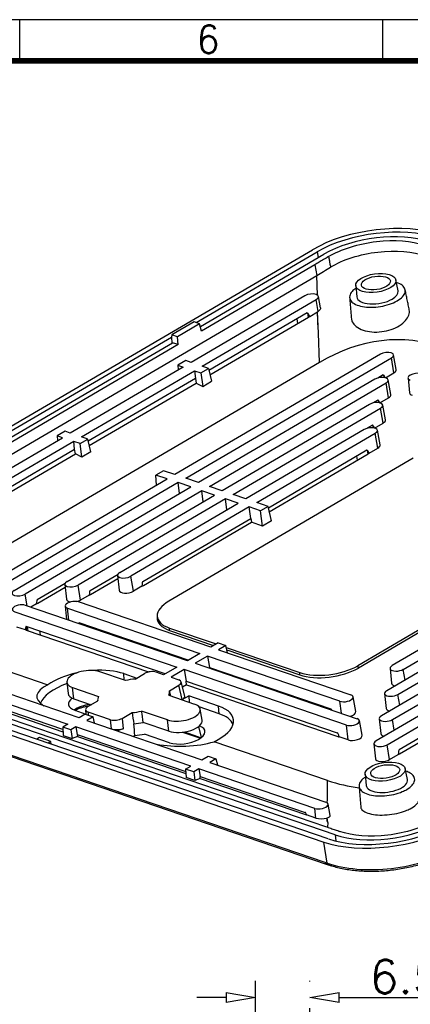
# Model space of a CAD drawing. Header units: millimetres. Extents: x 5293 to 5736, y -198 to 141.
# Tile 13 of 15: x 5514 to 5561, y 23 to 141. Entities that reach past the tile are written whole.
import ezdxf

# ---------------------------------------------------------------- set-up
doc = ezdxf.new("R2010")
doc.units = ezdxf.units.MM
doc.header["$LTSCALE"] = 0.5
doc.linetypes.add('CENTER', pattern=[50.8, 31.75, -6.35, 6.35, -6.35])
doc.layers.add('112', color=7, linetype='Continuous', true_color=0xffffff)
doc.layers.add('A1_KUANG', color=7, linetype='Continuous')
doc.layers.add('A4_KUANG', color=7, linetype='Continuous')
doc.layers.add('core', color=7, linetype='Continuous', lineweight=20)
doc.styles.get("Standard").update_dxf_attribs({"font": 'txt', "bigfont": 'gbcbig.shx'})
doc.dimstyles.new('VT-4.00', dxfattribs={"dimtxt": 4, "dimasz": 3.5, "dimexe": 2, "dimexo": 1.8, "dimgap": 0.5, "dimtad": 1, "dimzin": 0, "dimdsep": 46, "dimtxsty": 'Standard', "dimblk": 'CLOSEDBLANK', "dimcen": 0.3, "dimclrd": 1, "dimclre": 1, "dimclrt": 7, "dimadec": 1, "dimazin": 0, "dimtfac": 1, "dimtofl": 0, "dimtmove": 0, "dimatfit": 3, "dimldrblk": 'CLOSEDBLANK', "dimfxl": 0, "dimtolj": 1, "dimtzin": 0, "dimarcsym": 0})

# ---------------------------------------------------------------- blocks, each defined once
blk = doc.blocks.new('A$C3291225B')
at = {"layer": 'A4_KUANG'}
for p, q in [((128.995, 194.147), (128.995, 197.012)), ((154.221, 194.147), (154.221, 197.012)), ((258, 194.147), (2.865, 194.147))]:
    blk.add_line(p, q, dxfattribs=at)
at = {"layer": 'A4_KUANG', "color": 8}
blk.add_lwpolyline([(258, 0), (258, 197.012), (0, 197.012), (0, 0)], close=True, dxfattribs=at)
at = {"layer": 'A4_KUANG', "const_width": 0.4}
blk.add_lwpolyline([(2.865, 2.865), (2.865, 194.147), (255.126, 194.147), (255.135, 2.865), (2.865, 2.865)], dxfattribs=at)
at = {"layer": 'A4_KUANG'}
blk.add_text('6', height=1.91, dxfattribs=at).set_placement((141.256, 194.69))
blk = doc.blocks.new('_ClosedBlank')
at = {"color": 0, "linetype": 'ByBlock', "lineweight": -2}
for p, q in [((-1, 0.167), (0, 0)), ((-1, 0.167), (-1, -0.167)), ((0, 0), (-1, -0.167))]:
    blk.add_line(p, q, dxfattribs=at)
blk = doc.blocks.new('*D9')
at = {"layer": 'core', "color": 1, "linetype": 'CENTER', "lineweight": -2}
for p, q in [((5542.63, 16.53), (5542.63, 25.7)), ((5549.13, 6.56), (5549.13, 25.7)), ((5539.13, 23.7), (5535.63, 23.7)), ((5552.63, 23.7), (5568.46, 23.7))]:
    blk.add_line(p, q, dxfattribs=at)
at = {"layer": 'Defpoints', "color": 0, "linetype": 'CENTER'}
for p in [(5549.13, 23.7), (5542.63, 14.73), (5549.13, 4.76)]:
    blk.add_point(p, dxfattribs=at)
at = {"layer": 'core', "color": 1, "linetype": 'CENTER', "lineweight": -2, "xscale": 3.5, "yscale": 3.5, "zscale": 3.5}
blk.add_blockref('_ClosedBlank', (5542.63, 23.7), dxfattribs=at)
at = {"layer": 'core', "color": 1, "linetype": 'CENTER', "lineweight": -2, "xscale": 3.5, "yscale": 3.5, "zscale": 3.5, "rotation": 180}
blk.add_blockref('_ClosedBlank', (5549.13, 23.7), dxfattribs=at)
at = {"layer": 'core', "color": 7, "linetype": 'CENTER', "insert": (5562.29, 26.2), "char_height": 4, "attachment_point": 5}
blk.add_mtext('\\A1;6.50', dxfattribs=at)

msp = doc.modelspace()

# ---------------------------------------------------------------- linework, layer by layer
at = {"layer": '112', "color": 7}
for p, q in [((5481.187, 73.1), (5549.458, 113.067)), ((5535.549, 104.353), (5550, 112.812)), ((5536.056, 103.89), (5550.819, 112.533)), ((5550, 112.812), (5550.126, 112.127)), ((5549.725, 111.271), (5536.197, 103.351)), ((5549.725, 111.271), (5549.96, 109.992)), ((5485.366, 72.177), (5549.96, 109.992)), ((5550.057, 107.629), (5549.96, 109.992)), ((5559.686, 108.155), (5559.418, 109.464)), ((5554.627, 108.774), (5554.739, 107.442)), ((5548.548, 107.567), (5534.946, 99.604)), ((5536.276, 99.139), (5549.889, 107.108)), ((5550.13, 105.695), (5549.889, 107.108)), ((5550.402, 106.139), (5550.155, 107.48)), ((5548.83, 105.51), (5537.081, 98.633)), ((5537.203, 98.103), (5548.978, 104.996)), ((5547.704, 104.25), (5547.62, 104.802)), ((5548.863, 105.512), (5548.944, 104.976)), ((5549.114, 105.097), (5549.094, 105.166)), ((5549.122, 105.106), (5550.053, 105.651)), ((5550.14, 103.545), (5550.053, 105.651)), ((5550.159, 103.092), (5550.053, 105.651)), ((5550.053, 105.651), (5550.053, 105.651)), ((5535.318, 104.432), (5532.659, 102.876)), ((5535.972, 104.209), (5533.313, 102.652)), ((5535.972, 104.209), (5535.318, 104.432)), ((5536.197, 103.351), (5535.972, 104.209)), ((5500.794, 84.007), (5532.61, 102.632)), ((5532.659, 102.876), (5532.608, 102.625)), ((5532.608, 102.625), (5532.66, 101.902)), ((5533.313, 102.652), (5532.659, 102.876)), ((5533.416, 101.723), (5533.313, 102.652)), ((5550.159, 103.091), (5550.159, 103.092)), ((5550.303, 99.587), (5550.159, 103.091)), ((5501.299, 83.543), (5532.746, 101.952)), ((5533.416, 101.723), (5501.44, 83.004)), ((5533.416, 101.723), (5532.746, 101.952)), ((5557.569, 100.591), (5532.993, 86.204)), ((5534.309, 85.754), (5558.885, 100.141)), ((5559.188, 98.363), (5558.885, 100.141)), ((5559.469, 98.755), (5559.147, 100.506)), ((5550.303, 99.587), (5504.163, 72.576)), ((5533.997, 99.048), (5520.522, 91.16)), ((5534.324, 99.821), (5533.365, 99.26)), ((5533.365, 99.26), (5533.997, 99.048)), ((5533.365, 99.26), (5533.398, 98.698)), ((5534.946, 99.604), (5534.324, 99.821)), ((5536.11, 98.342), (5537.025, 98.878)), ((5537.025, 98.878), (5536.276, 99.139)), ((5537.025, 98.878), (5537.378, 97.34)), ((5521.852, 90.696), (5535.349, 98.596)), ((5535.464, 97.686), (5522.657, 90.189)), ((5535.349, 98.596), (5536.11, 98.342)), ((5535.349, 98.596), (5535.464, 97.686)), ((5535.464, 97.686), (5535.555, 97.138)), ((5536.11, 98.342), (5536.335, 96.73)), ((5557.902, 98.099), (5557.279, 97.734)), ((5557.935, 98.101), (5557.982, 97.795)), ((5558.163, 97.763), (5559.188, 98.363)), ((5560.869, 97.735), (5561.053, 95.964)), ((5522.779, 89.659), (5535.555, 97.138)), ((5535.555, 97.138), (5536.335, 96.73)), ((5556.924, 97.589), (5535.823, 85.237)), ((5536.335, 96.73), (5537.378, 97.34)), ((5537.14, 84.787), (5558.24, 97.14)), ((5558.543, 95.361), (5558.24, 97.14)), ((5558.824, 95.753), (5558.501, 97.505)), ((5557.518, 94.761), (5558.543, 95.361)), ((5556.279, 94.587), (5538.654, 84.27)), ((5539.97, 83.82), (5557.595, 94.138)), ((5557.257, 95.097), (5556.633, 94.732)), ((5557.29, 95.099), (5557.336, 94.793)), ((5557.898, 92.359), (5557.595, 94.138)), ((5558.179, 92.751), (5557.856, 94.503)), ((5556.611, 92.095), (5555.988, 91.73)), ((5556.645, 92.097), (5556.691, 91.791)), ((5556.873, 91.759), (5557.898, 92.359)), ((5506.098, 82.716), (5519.573, 90.604)), ((5519.9, 91.377), (5518.941, 90.816)), ((5519.573, 90.604), (5518.941, 90.816)), ((5518.941, 90.816), (5518.974, 90.254)), ((5520.522, 91.16), (5519.9, 91.377)), ((5522.601, 90.434), (5521.852, 90.696)), ((5555.633, 91.586), (5541.484, 83.302)), ((5542.8, 82.853), (5556.95, 91.136)), ((5557.253, 89.357), (5556.95, 91.136)), ((5557.534, 89.749), (5557.211, 91.501)), ((5520.925, 90.153), (5507.428, 82.252)), ((5521.686, 89.898), (5520.925, 90.153)), ((5521.04, 89.242), (5520.925, 90.153)), ((5521.686, 89.898), (5522.601, 90.434)), ((5521.911, 88.286), (5521.686, 89.898)), ((5522.954, 88.896), (5522.601, 90.434)), ((5508.234, 81.745), (5521.04, 89.242)), ((5508.355, 81.215), (5521.131, 88.694)), ((5521.131, 88.694), (5521.04, 89.242)), ((5521.911, 88.286), (5521.131, 88.694)), ((5522.954, 88.896), (5521.911, 88.286)), ((5555.966, 89.093), (5544.187, 82.197)), ((5544.289, 81.751), (5556.091, 88.66)), ((5554.827, 87.92), (5554.756, 88.385)), ((5555.999, 89.095), (5556.068, 88.646)), ((5556.227, 88.756), (5557.253, 89.357)), ((5561.498, 88.158), (5532.302, 71.066)), ((5531.652, 86.662), (5530.755, 86.137)), ((5532.096, 85.679), (5530.755, 86.137)), ((5530.827, 84.936), (5530.755, 86.137)), ((5532.993, 86.204), (5531.652, 86.662)), ((5507.52, 71.292), (5532.096, 85.679)), ((5533.412, 85.229), (5508.836, 70.842)), ((5534.926, 84.712), (5533.412, 85.229)), ((5533.578, 83.922), (5533.412, 85.229)), ((5535.823, 85.237), (5534.309, 85.754)), ((5538.654, 84.27), (5537.14, 84.787)), ((5513.826, 72.359), (5534.926, 84.712)), ((5536.243, 84.262), (5515.142, 71.91)), ((5520.132, 73.427), (5537.757, 83.745)), ((5537.757, 83.745), (5536.243, 84.262)), ((5536.408, 82.955), (5536.243, 84.262)), ((5541.484, 83.302), (5539.97, 83.82)), ((5539.073, 83.295), (5521.448, 72.977)), ((5526.438, 74.494), (5540.587, 82.777)), ((5540.587, 82.777), (5539.073, 83.295)), ((5539.238, 81.988), (5539.073, 83.295)), ((5544.142, 82.394), (5542.8, 82.853)), ((5544.142, 82.394), (5543.245, 81.869)), ((5544.542, 80.65), (5544.142, 82.394)), ((5541.903, 82.328), (5527.754, 74.044)), ((5543.245, 81.869), (5541.903, 82.328)), ((5542.076, 80.962), (5541.903, 82.328)), ((5543.5, 80.039), (5543.245, 81.869)), ((5529.192, 73.419), (5542.076, 80.962)), ((5529.256, 72.95), (5542.152, 80.5)), ((5542.076, 80.962), (5542.152, 80.5)), ((5543.5, 80.039), (5542.152, 80.5)), ((5544.542, 80.65), (5543.5, 80.039)), ((5584.066, 80.445), (5554.871, 63.354)), ((5584.142, 80.168), (5554.946, 63.077)), ((5522.886, 72.352), (5526.22, 74.303)), ((5526.175, 74.144), (5526.359, 72.373)), ((5516.58, 71.284), (5519.914, 73.236)), ((5519.869, 73.077), (5520.053, 71.306)), ((5521.751, 71.198), (5521.448, 72.977)), ((5522.95, 71.883), (5526.211, 73.792)), ((5528.057, 72.266), (5527.754, 74.044)), ((5515.384, 70.493), (5515.142, 71.91)), ((5516.644, 70.816), (5519.906, 72.725)), ((5522.777, 71.799), (5521.751, 71.198)), ((5529.083, 72.866), (5528.057, 72.266)), ((5516.471, 70.732), (5515.813, 70.346)), ((5537.305, 65.58), (5521.487, 70.985)), ((5575.967, 70.687), (5558.342, 60.369)), ((5573.137, 71.654), (5558.988, 63.371)), ((5560.304, 62.921), (5574.453, 71.204)), ((5513.875, 69.81), (5533.231, 63.195)), ((5534.524, 63.952), (5515.168, 70.567)), ((5519.918, 70.482), (5520.085, 68.887)), ((5520.193, 70.228), (5536.012, 64.823)), ((5520.358, 68.793), (5520.193, 70.228)), ((5578.798, 69.719), (5557.697, 57.367)), ((5559.659, 59.919), (5577.284, 70.237)), ((5521.571, 68.466), (5521.571, 68.379)), ((5534.62, 64.008), (5521.58, 68.465)), ((5521.738, 68.321), (5521.724, 68.415)), ((5530.897, 69.369), (5530.883, 69.1)), ((5581.628, 68.752), (5557.052, 54.365)), ((5558.368, 53.915), (5582.944, 68.302)), ((5559.014, 56.917), (5580.114, 69.27)), ((5514.08, 68.02), (5515.124, 67.663)), ((5515.252, 68.048), (5515.254, 67.601)), ((5531.84, 62.38), (5515.261, 68.046)), ((5515.263, 67.598), (5529.882, 62.603)), ((5515.477, 67.525), (5515.405, 67.997)), ((5516.831, 67.509), (5516.903, 67.038)), ((5523.15, 67.928), (5523.164, 67.834)), ((5532.365, 67.571), (5532.364, 67.857)), ((5532.364, 67.857), (5537.94, 65.951)), ((5532.365, 67.571), (5537.632, 65.771)), ((5481.322, 66.033), (5550.819, 42.284)), ((5551.349, 42.664), (5482.004, 66.362)), ((5552.153, 43.135), (5482.808, 66.833)), ((5485.263, 66.605), (5551.016, 44.135)), ((5538.172, 66.087), (5537.305, 65.58)), ((5538.172, 66.087), (5539.085, 65.775)), ((5583.117, 66.936), (5559.806, 53.29)), ((5559.87, 52.821), (5583.193, 66.475)), ((5504.295, 65.695), (5517.848, 61.064)), ((5536.012, 64.823), (5534.524, 63.952)), ((5539.085, 65.775), (5538.218, 65.268)), ((5538.218, 65.268), (5554.036, 59.862)), ((5539.286, 64.903), (5539.085, 65.775)), ((5539.139, 65.542), (5547.931, 62.537)), ((5539.21, 65.232), (5547.933, 62.251)), ((5536.925, 64.511), (5535.437, 63.64)), ((5535.437, 63.64), (5554.794, 57.025)), ((5552.743, 59.105), (5536.925, 64.511)), ((5536.925, 64.511), (5537.134, 63.149)), ((5482.64, 63.197), (5550.936, 39.858)), ((5482.814, 62.987), (5551.11, 39.648)), ((5527.114, 61.583), (5524.034, 62.636)), ((5526.903, 62.405), (5528.455, 61.875)), ((5526.958, 61.637), (5526.903, 62.405)), ((5528.263, 61.763), (5529.383, 62.418)), ((5531.671, 62.281), (5530.785, 62.584)), ((5533.231, 63.195), (5531.671, 62.281)), ((5534.144, 62.883), (5532.584, 61.969)), ((5553.501, 56.268), (5534.144, 62.883)), ((5534.144, 62.883), (5534.354, 61.521)), ((5537.134, 63.149), (5551.665, 58.184)), ((5537.145, 63.057), (5537.134, 63.149)), ((5547.933, 62.251), (5547.931, 62.537)), ((5554.946, 63.077), (5554.871, 63.354)), ((5558.724, 63.021), (5558.909, 61.25)), ((5560.522, 61.645), (5560.304, 62.921)), ((5521.56, 57.141), (5507.821, 61.836)), ((5520.113, 61.377), (5520.252, 60.049)), ((5532.584, 61.969), (5533.47, 61.667)), ((5534.184, 59.716), (5533.76, 61.424)), ((5534.354, 61.521), (5552.422, 55.347)), ((5534.405, 61.057), (5534.354, 61.521)), ((5506.515, 61.061), (5520.231, 56.373)), ((5519.628, 55.72), (5506.655, 60.153)), ((5520.801, 60.743), (5523.881, 59.691)), ((5520.955, 59.401), (5520.801, 60.743)), ((5532.361, 60.363), (5533.48, 61.018)), ((5533.905, 59.311), (5533.48, 61.018)), ((5534.405, 61.057), (5533.921, 60.773)), ((5534.405, 61.057), (5552.486, 54.878)), ((5558.079, 60.019), (5558.264, 58.248)), ((5506.683, 59.899), (5519.642, 55.471)), ((5520.955, 59.401), (5523.022, 58.694)), ((5522.626, 58.463), (5523.796, 59.147)), ((5523.793, 59.173), (5523.795, 59.147)), ((5532.275, 59.819), (5535.355, 58.767)), ((5533.905, 59.311), (5534.662, 59.754)), ((5538.224, 58.536), (5534.662, 59.754)), ((5534.662, 59.754), (5534.738, 58.978)), ((5552.908, 57.67), (5552.743, 59.105)), ((5554.632, 57.872), (5554.309, 59.624)), ((5559.876, 58.643), (5559.659, 59.919)), ((5521.054, 58.026), (5522.365, 57.578)), ((5522.341, 58.098), (5522.366, 57.553)), ((5525.322, 56.897), (5522.636, 57.814)), ((5522.636, 57.814), (5522.653, 57.455)), ((5526.724, 57.063), (5527.893, 57.747)), ((5532.123, 56.874), (5529.042, 57.927)), ((5538.29, 57.62), (5535.904, 58.435)), ((5536.28, 56.857), (5536.038, 58.171)), ((5538.29, 57.62), (5538.224, 58.536)), ((5522.307, 57.573), (5521.56, 57.141)), ((5522.307, 57.573), (5523.239, 57.254)), ((5523.239, 57.254), (5522.504, 56.818)), ((5522.504, 56.818), (5536.242, 52.123)), ((5523.41, 56.508), (5523.239, 57.254)), ((5525.428, 55.819), (5525.322, 56.897)), ((5526.724, 57.063), (5526.845, 55.826)), ((5532.276, 55.532), (5529.217, 56.577)), ((5532.276, 55.532), (5532.123, 56.874)), ((5555.389, 55.036), (5555.067, 56.787)), ((5557.434, 57.017), (5557.618, 55.246)), ((5559.231, 55.641), (5559.014, 56.917)), ((5520.231, 56.373), (5519.61, 56.015)), ((5520.587, 55.681), (5519.61, 56.015)), ((5519.61, 56.015), (5519.67, 55.007)), ((5521.197, 56.043), (5520.587, 55.681)), ((5520.587, 55.681), (5520.732, 54.644)), ((5534.914, 51.356), (5521.197, 56.043)), ((5521.197, 56.043), (5521.337, 55.135)), ((5526.845, 55.826), (5526.156, 55.57)), ((5533.936, 55.407), (5536.065, 54.679)), ((5534.151, 55.436), (5536.16, 54.749)), ((5536.182, 54.766), (5535.884, 56.109)), ((5553.706, 54.478), (5553.501, 56.268)), ((5516.856, 54.762), (5516.521, 54.566)), ((5518.197, 54.304), (5516.856, 54.762)), ((5518.197, 54.304), (5517.862, 54.108)), ((5518.242, 53.978), (5518.197, 54.304)), ((5519.67, 55.007), (5520.732, 54.644)), ((5521.366, 54.882), (5520.732, 54.644)), ((5521.337, 55.135), (5534.31, 50.702)), ((5521.337, 55.135), (5521.366, 54.882)), ((5521.366, 54.882), (5534.325, 50.453)), ((5528.242, 55.017), (5528.069, 54.916)), ((5532.376, 54.157), (5529.366, 55.186)), ((5551.264, 49.644), (5537.711, 54.276)), ((5553.706, 54.478), (5552.661, 54.835)), ((5556.789, 54.015), (5556.973, 52.244)), ((5558.672, 52.137), (5558.368, 53.915)), ((5536.242, 52.123), (5536.99, 52.555)), ((5536.99, 52.555), (5537.922, 52.237)), ((5537.922, 52.237), (5537.187, 51.801)), ((5537.187, 51.801), (5551.043, 47.065)), ((5537.922, 52.237), (5538.093, 51.491)), ((5558.672, 52.137), (5559.697, 52.737)), ((5534.293, 50.997), (5534.914, 51.356)), ((5535.269, 50.663), (5534.293, 50.997)), ((5534.293, 50.997), (5534.353, 49.989)), ((5535.88, 51.026), (5535.269, 50.663)), ((5535.269, 50.663), (5535.414, 49.626)), ((5549.726, 46.294), (5535.88, 51.026)), ((5535.88, 51.026), (5536.02, 50.118)), ((5560.809, 49.768), (5560.541, 51.077)), ((5535.414, 49.626), (5534.353, 49.989)), ((5536.048, 49.864), (5535.414, 49.626)), ((5536.02, 50.118), (5548.596, 45.82)), ((5536.048, 49.864), (5536.02, 50.118)), ((5536.048, 49.864), (5548.631, 45.564)), ((5551.23, 47.374), (5551.264, 49.645)), ((5555.749, 50.386), (5555.862, 49.055)), ((5551.224, 46.971), (5551.23, 47.373)), ((5551.23, 47.373), (5551.23, 47.374)), ((5549.857, 45.153), (5549.726, 46.294)), ((5551.571, 45.466), (5551.321, 46.822)), ((5549.857, 45.153), (5548.758, 45.528)), ((5551.196, 45.005), (5551.198, 45.153)), ((5551.196, 45.004), (5551.198, 45.153)), ((5551.198, 45.153), (5551.198, 45.153)), ((5551.275, 44.6), (5551.267, 44.049)), ((5552.153, 43.135), (5552.226, 42.408)), ((5551.219, 39.762), (5550.819, 42.284))]:
    msp.add_line(p, q, dxfattribs=at)
for centre, major_axis, ratio, start_param, end_param in [((5557.168, 110.293), (10.886, 1.582), 0.4648994, 0.7366727, 2.2880987), ((5557.167, 110.363), (-10.025, -1.444), 0.4560387, 3.8702912, 5.4410875), ((5557.167, 110.363), (-8.88, -1.279), 0.4560387, 3.8702912, 5.4410875), ((5548.502, 176.337), (51.884, 70.699), 0.5763183, 4.0687716, 4.0938389), ((5549.218, 107.337), (-0.938, -0.135), 0.4560387, 2.2994949, 5.4410875), ((5557.217, 107.768), (2.474, 0.356), 0.4560387, 3.1147384, 5.4410875), ((5557.217, 107.768), (2.474, 0.356), 0.4560387, 5.4410875, 6.2831853), ((5557.217, 107.768), (2.474, 0.356), 0.4560387, 0, 0.0268468), ((5552.678, 90.02), (-3.839, 15.494), 0.0461593, 6.0413211, 6.2967959), ((5548.26, 105.355), (0.977, -0.001), 0.5413472, 5.5381296, 5.7936043), ((5548.659, 172.99), (51.966, 71.69), 0.5774273, 4.0607209, 4.0618686), ((5563.096, -177.973), (-3.716, 280.28), 0.2392804, 6.1967949, 6.4194769), ((5558.227, 100.366), (-0.921, -0.133), 0.4560387, 2.2994949, 5.4410875), ((5557.582, 97.364), (-0.921, -0.133), 0.4560387, 2.2994949, 5.4410875), ((5561.75, 82.609), (-3.839, 15.494), 0.0461593, 6.0614681, 6.2967959), ((5558.481, 98.605), (-0.99, -0.143), 0.4560387, 2.2994949, 3.1595068), ((5561.79, 97.86), (0.921, 0.133), 0.4560387, 0.7286986, 3.8702912), ((5557.836, 95.603), (-0.99, -0.143), 0.4560387, 2.2994949, 3.1595068), ((5562.044, 96.098), (0.99, 0.143), 0.4560387, 3.1236728, 3.8702912), ((5556.937, 94.363), (-0.921, -0.133), 0.4560387, 2.2994949, 5.4410875), ((5561.105, 79.607), (-3.839, 15.494), 0.0461593, 6.0614681, 6.2967959), ((5556.291, 91.361), (-0.921, -0.133), 0.4560387, 2.2994949, 5.4410875), ((5560.46, 76.605), (-3.839, 15.494), 0.0461593, 6.0614681, 6.2967959), ((5557.19, 92.601), (-0.99, -0.143), 0.4560387, 2.2994949, 3.1595068), ((5556.545, 89.599), (-0.99, -0.143), 0.4560387, 2.2994949, 3.1595068), ((5559.814, 73.603), (-3.839, 15.494), 0.0461593, 6.0614681, 6.2967959), ((5555.411, 88.887), (0.948, 0.136), 0.4526095, 5.4455353, 5.680863), ((5527.096, 74.269), (0.921, 0.133), 0.4560387, 2.2994949, 5.4410875), ((5520.79, 73.202), (0.921, 0.133), 0.4560387, 2.2994949, 5.4410875), ((5530.844, 56.643), (-1.639, 16.78), 0.0413748, 0.0190868, 0.2544146), ((5514.484, 72.134), (0.921, 0.133), 0.4560387, 2.2994949, 5.4410875), ((5524.538, 55.576), (-1.639, 16.78), 0.0413748, 0.0190868, 0.2544146), ((5522.281, 72.117), (0.94, 0.136), 0.4594934, 5.2013002, 5.436628), ((5527.35, 72.508), (0.99, 0.143), 0.4560387, 3.1237206, 5.4410875), ((5528.587, 73.184), (0.94, 0.136), 0.4594934, 5.2013002, 5.436628), ((5514.521, 70.188), (-0.921, -0.133), 0.4560387, 3.8702912, 7.0118839), ((5518.232, 54.509), (-1.639, 16.78), 0.0413748, 0.0190868, 0.2544146), ((5515.975, 71.049), (0.94, 0.136), 0.4594934, 5.2013002, 5.436628), ((5520.84, 70.607), (-0.921, -0.133), 0.4560387, 3.8702912, 7.0118839), ((5521.044, 71.44), (0.99, 0.143), 0.4560387, 3.1237206, 4.1408604), ((5521.044, 71.44), (0.99, 0.143), 0.4560387, 4.9204671, 5.4410875), ((5535.803, 69.87), (-4.897, -0.705), 0.4560387, 5.4410875, 7.0118839), ((5522.323, 52.609), (-0.754, 15.857), 0.0417723, 6.2666554, 6.3735055), ((5535.841, 69.606), (-4.949, -0.713), 0.4560387, 6.1927136, 7.0118839), ((5516.005, 52.19), (-0.754, 15.857), 0.0417723, 6.2666554, 6.5019832), ((5515.931, 67.985), (0.948, 0.136), 0.4526095, 3.631815, 3.8671427), ((5522.671, 59.928), (6.025, 0.868), 0.4560387, 1.7345051, 2.4304808), ((5522.417, 61.69), (-2.302, -0.332), 0.4560387, 3.8702912, 7.0118839), ((5522.671, 59.928), (6.025, 0.868), 0.4560387, 0.7286986, 1.4070716), ((5530.089, 62.175), (0.99, 0.145), 0.4572489, 0.7275189, 2.2952736), ((5551.37, 64.55), (4.897, 0.705), 0.4560387, 3.8702912, 5.4410875), ((5551.408, 64.286), (4.949, 0.713), 0.4560387, 3.8702912, 5.4410875), ((5559.646, 63.146), (-0.921, -0.133), 0.4560387, 5.4410875, 8.5826802), ((5522.798, 59.047), (5.939, 0.855), 0.4560387, 1.9699222, 2.8971829), ((5528.078, 59.755), (-4.281, -0.617), 0.4560387, 4.6036353, 4.873482), ((5532.77, 61.259), (0.993, 0.145), 0.454495, 5.440455, 7.0082097), ((5559.9, 61.384), (-0.99, -0.143), 0.4560387, 6.2653133, 7.1705834), ((5522.627, 59.795), (6.114, 0.145), 0.3583492, 2.4597486, 3.6627399), ((5522.608, 60.368), (-2.353, -0.339), 0.4560387, 6.2652645, 7.0118839), ((5528.078, 59.755), (4.281, 0.617), 0.4560387, 6.0086931, 6.2785398), ((5559.001, 60.144), (-0.921, -0.133), 0.4560387, 5.4410875, 8.5826802), ((5522.798, 59.047), (-2.483, -0.358), 0.4560387, 5.6054323, 7.0118839), ((5528.078, 59.755), (-4.281, -0.617), 0.4560387, 6.0086931, 6.2785398), ((5533.195, 59.551), (0.993, 0.145), 0.454495, 5.440455, 6.3283667), ((5553.39, 59.484), (0.921, 0.133), 0.4560387, 3.8702912, 7.0118839), ((5523.017, 57.526), (2.633, 0.379), 0.4560387, 1.5488015, 2.3982586), ((5523.336, 58.222), (0.993, 0.145), 0.454495, 2.2988624, 3.866617), ((5528.078, 59.755), (4.281, 0.617), 0.4560387, 4.6036353, 4.873482), ((-1579.858, 2321.583), (4772.129, -8874.551), 0.6081782, 1.009697, 1.009846), ((5533.739, 57.821), (2.302, 0.332), 0.4560387, 3.8702912, 7.0118839), ((5533.993, 56.059), (-6.025, -0.868), 0.4560387, 2.168509, 3.8702912), ((5554.644, 41.564), (-2.992, 16.621), 0.0369115, 6.1558159, 6.2626658), ((5553.643, 57.722), (0.99, 0.143), 0.4560387, 4.9508518, 6.301049), ((5559.254, 58.382), (-0.99, -0.143), 0.4560387, 6.2653133, 7.1705834), ((5526.018, 57.306), (0.99, 0.145), 0.4572489, 3.8691116, 5.4368662), ((5528.269, 58.434), (4.333, 0.624), 0.4560387, 4.6089732, 4.8669067), ((5533.929, 56.499), (2.353, 0.339), 0.4560387, 3.8702912, 6.3010498), ((5534.12, 55.178), (-5.939, -0.855), 0.4560387, 3.2593006, 3.8702912), ((5554.147, 56.647), (0.921, 0.133), 0.4560387, 3.8702912, 7.0118839), ((5558.355, 57.142), (-0.921, -0.133), 0.4560387, 5.4410875, 8.5826802), ((5526.139, 56.069), (1.003, 0.019), 0.357571, 4.1586371, 5.4866235), ((5534.12, 55.178), (2.483, 0.358), 0.4560387, 3.8702912, 6.9608822), ((5555.401, 38.727), (-2.992, 16.621), 0.0369115, 6.027338, 6.2626658), ((5528.459, 57.112), (-4.463, -0.643), 0.4560387, 1.4566403, 1.7093954), ((5533.949, 55.926), (6.114, 0.145), 0.3583492, 4.1636854, 5.3666766), ((5553.144, 55.268), (0.94, 0.136), 0.4594934, 3.8734279, 4.1087556), ((5554.401, 54.885), (0.99, 0.143), 0.4560387, 3.8702912, 6.3010494), ((5557.71, 54.14), (-0.921, -0.133), 0.4560387, 5.4410875, 8.5826802), ((5558.609, 55.38), (-0.99, -0.143), 0.4560387, 6.2653133, 7.1705834), ((5561.458, 36.514), (-1.639, 16.78), 0.0413748, 0.0190868, 0.2544146), ((5557.964, 52.378), (-0.99, -0.143), 0.4560387, 6.2653133, 8.5826802), ((5559.201, 53.055), (0.94, 0.136), 0.4594934, 5.2013002, 5.436628), ((5553.348, 328.956), (-3.716, 280.28), 0.2392804, 3.0552022, 3.1112729), ((5558.34, 49.381), (2.474, 0.356), 0.4560387, 3.1147384, 6.2831853), ((5558.34, 49.381), (2.474, 0.356), 0.4560387, 0, 0.0268468), ((5550.385, 46.68), (0.938, 0.135), 0.4560387, 3.8702912, 7.0118839), ((5551.575, 29.2), (-2.992, 16.621), 0.0369115, 6.0883196, 6.2626658), ((5549.308, 45.815), (0.956, 0.017), 0.3563056, 3.9191611, 4.0935073), ((5550.57, 45.42), (1.004, 0.024), 0.35835, 3.9132641, 5.3793932), ((5558.74, 45.146), (7.545, 0.178), 0.3583501, 3.1278757, 3.2785847), ((5551.962, 44.403), (-0.974, 0.226), 0.8762424, 5.7935152, 5.7935878), ((5558.388, 46.856), (10.886, 1.582), 0.4648994, 3.8782654, 5.4296913), ((5558.39, 46.786), (-10.025, -1.444), 0.4560387, 0.7286986, 2.2994949), ((5558.39, 46.786), (-8.88, -1.279), 0.4560387, 0.7286986, 2.2994949), ((5549.574, 94.051), (63.484, -43.936), 0.6230385, 5.1391881, 5.1432746), ((5551.271, 40.121), (-0.162, -0.473), 0.6639472, 5.5078958, 6.2836875), ((5551.554, 40.025), (-0.16, -0.474), 0.6655656, 5.5061727, 6.2993024)]:
    msp.add_ellipse(centre, major_axis=major_axis, ratio=ratio, start_param=start_param, end_param=end_param, dxfattribs=at)
for centre, major_axis in [((5557.027, 109.09), (2.397, 0.345)), ((5557.027, 109.09), (1.732, 0.249)), ((5558.149, 50.702), (2.397, 0.345)), ((5558.149, 50.702), (1.732, 0.249))]:
    msp.add_ellipse(centre, major_axis=major_axis, ratio=0.4560387, dxfattribs=at)
for points, knots in [([(5551.381, 112.24), (5552.861, 113.133), (5554.974, 113.794), (5559.216, 114.294), (5561.348, 114.132), (5562.855, 113.59)], [0, 0, 0, 0, 0.5, 0.5, 1, 1, 1, 1]), ([(5551.613, 110.98), (5553.072, 111.906), (5555.17, 112.545), (5559.373, 113.039), (5561.484, 112.896), (5562.982, 112.319)], [0, 0, 0, 0, 0.5, 0.5, 1, 1, 1, 1]), ([(5551.381, 112.24), (5551.179, 112.121), (5550.976, 112.003), (5550.774, 111.884), (5550.599, 111.782), (5550.425, 111.68), (5550.25, 111.578), (5550.075, 111.475), (5549.9, 111.373), (5549.725, 111.271)], [0, 0, 0, 0, 0.3665928, 0.3665928, 0.3665928, 0.6832964, 0.6832964, 0.6832964, 1, 1, 1, 1]), ([(5551.381, 112.24), (5551.405, 112.11), (5551.429, 111.98), (5551.453, 111.85), (5551.477, 111.72), (5551.501, 111.591), (5551.524, 111.461), (5551.554, 111.301), (5551.583, 111.14), (5551.613, 110.98)], [0, 0, 0, 0, 0.3091968, 0.3091968, 0.3091968, 0.6183935, 0.6183935, 0.6183935, 1, 1, 1, 1]), ([(5554.644, 108.461), (5554.468, 108.341), (5554.319, 108.213), (5554.202, 108.083), (5554.046, 107.908), (5553.944, 107.726), (5553.907, 107.55), (5553.87, 107.372), (5553.9, 107.196), (5553.993, 107.038), (5554.082, 106.885), (5554.231, 106.743), (5554.428, 106.624), (5554.634, 106.499), (5554.9, 106.396), (5555.204, 106.324), (5555.494, 106.255), (5555.825, 106.213), (5556.171, 106.199), (5556.529, 106.184), (5556.913, 106.2), (5557.291, 106.247), (5557.661, 106.293), (5558.035, 106.37), (5558.382, 106.47), (5558.73, 106.57), (5559.061, 106.696), (5559.348, 106.838), (5559.638, 106.983), (5559.888, 107.149), (5560.079, 107.321), (5560.263, 107.488), (5560.398, 107.665), (5560.473, 107.838), (5560.551, 108.02), (5560.563, 108.203), (5560.508, 108.371), (5560.454, 108.531), (5560.34, 108.683), (5560.176, 108.814), (5560.004, 108.95), (5559.773, 109.069), (5559.498, 109.157), (5559.492, 109.159), (5559.487, 109.16), (5559.482, 109.162)], [0, 0, 0, 0, 0.0540838, 0.0540838, 0.0540838, 0.12679, 0.12679, 0.12679, 0.2002607, 0.2002607, 0.2002607, 0.2711301, 0.2711301, 0.2711301, 0.3455304, 0.3455304, 0.3455304, 0.4164619, 0.4164619, 0.4164619, 0.490241, 0.490241, 0.490241, 0.5625129, 0.5625129, 0.5625129, 0.6350593, 0.6350593, 0.6350593, 0.7087293, 0.7087293, 0.7087293, 0.7797681, 0.7797681, 0.7797681, 0.8541423, 0.8541423, 0.8541423, 0.9248741, 0.9248741, 0.9248741, 0.9985584, 0.9985584, 0.9985584, 1, 1, 1, 1]), ([(5554.105, 104.841), (5554.117, 104.706), (5554.154, 104.574), (5554.216, 104.447), (5554.315, 104.245), (5554.476, 104.054), (5554.687, 103.888), (5554.91, 103.714), (5555.196, 103.564), (5555.522, 103.455), (5555.832, 103.352), (5556.184, 103.281), (5556.55, 103.249), (5556.926, 103.217), (5557.328, 103.225), (5557.722, 103.275), (5558.103, 103.324), (5558.486, 103.414), (5558.84, 103.534), (5559.196, 103.656), (5559.533, 103.812), (5559.824, 103.99), (5560.122, 104.172), (5560.378, 104.383), (5560.572, 104.602), (5560.762, 104.815), (5560.9, 105.042), (5560.976, 105.265), (5561.047, 105.473), (5561.063, 105.682), (5561.023, 105.877)], [0, 0, 0, 0, 0.0649575, 0.0649575, 0.0649575, 0.1686786, 0.1686786, 0.1686786, 0.2778006, 0.2778006, 0.2778006, 0.3811767, 0.3811767, 0.3811767, 0.4873697, 0.4873697, 0.4873697, 0.5901941, 0.5901941, 0.5901941, 0.6934733, 0.6934733, 0.6934733, 0.7995313, 0.7995313, 0.7995313, 0.9028876, 0.9028876, 0.9028876, 1, 1, 1, 1]), ([(5521.086, 58.015), (5521.168, 58.062), (5521.362, 58.163), (5521.705, 58.306), (5522.109, 58.436), (5522.488, 58.526), (5522.729, 58.568), (5522.823, 58.582)], [0, 0, 0, 0, 0.1810553, 0.4046387, 0.630096, 0.8568175, 1, 1, 1, 1]), ([(5560.721, 48.567), (5560.981, 48.72), (5561.198, 48.892), (5561.354, 49.066), (5561.511, 49.241), (5561.613, 49.424), (5561.65, 49.6), (5561.687, 49.777), (5561.657, 49.953), (5561.564, 50.111), (5561.474, 50.264), (5561.325, 50.406), (5561.129, 50.525), (5560.985, 50.612), (5560.812, 50.689), (5560.617, 50.752)], [0, 0, 0, 0, 0.2129674, 0.2129674, 0.2129674, 0.4256875, 0.4256875, 0.4256875, 0.6406442, 0.6406442, 0.6406442, 0.8479902, 0.8479902, 0.8479902, 1, 1, 1, 1]), ([(5555.774, 50.059), (5555.664, 49.984), (5555.565, 49.907), (5555.478, 49.828), (5555.294, 49.661), (5555.159, 49.484), (5555.084, 49.311), (5555.006, 49.129), (5554.993, 48.946), (5555.049, 48.778), (5555.102, 48.618), (5555.216, 48.466), (5555.381, 48.335), (5555.552, 48.199), (5555.784, 48.081), (5556.059, 47.992), (5556.328, 47.906), (5556.644, 47.845), (5556.98, 47.814), (5557.32, 47.782), (5557.69, 47.779), (5558.061, 47.806), (5558.436, 47.834), (5558.823, 47.894), (5559.187, 47.98), (5559.541, 48.064), (5559.884, 48.175), (5560.189, 48.303), (5560.381, 48.384), (5560.56, 48.473), (5560.721, 48.567)], [0, 0, 0, 0, 0.0511204, 0.0511204, 0.0511204, 0.1591694, 0.1591694, 0.1591694, 0.2722915, 0.2722915, 0.2722915, 0.3798737, 0.3798737, 0.3798737, 0.4919466, 0.4919466, 0.4919466, 0.6012953, 0.6012953, 0.6012953, 0.7117433, 0.7117433, 0.7117433, 0.8236985, 0.8236985, 0.8236985, 0.932394, 0.932394, 0.932394, 1, 1, 1, 1]), ([(5561.143, 46.265), (5561.419, 46.407), (5561.649, 46.563), (5561.818, 46.717), (5561.987, 46.872), (5562.099, 47.029), (5562.144, 47.177)], [0, 0, 0, 0, 0.39143144, 0.39143144, 0.39143144, 0.78230215, 0.78230215, 0.78230215, 0.78230215]), ([(5555.226, 46.456), (5555.23, 46.417), (5555.238, 46.379), (5555.251, 46.342), (5555.3, 46.208), (5555.413, 46.079), (5555.582, 45.967), (5555.756, 45.851), (5555.995, 45.75), (5556.281, 45.675), (5556.558, 45.601), (5556.887, 45.55), (5557.238, 45.526), (5557.59, 45.502), (5557.975, 45.504), (5558.361, 45.534), (5558.751, 45.565), (5559.154, 45.625), (5559.534, 45.709), (5559.904, 45.791), (5560.262, 45.897), (5560.582, 46.018), (5560.784, 46.095), (5560.973, 46.178), (5561.143, 46.265)], [0, 0, 0, 0, 0.0400111, 0.0400111, 0.0400111, 0.1837248, 0.1837248, 0.1837248, 0.3321997, 0.3321997, 0.3321997, 0.4765177, 0.4765177, 0.4765177, 0.6214774, 0.6214774, 0.6214774, 0.768331, 0.768331, 0.768331, 0.9107878, 0.9107878, 0.9107878, 1, 1, 1, 1]), ([(5551.429, 45.252), (5551.488, 45.289), (5551.531, 45.329), (5551.553, 45.369), (5551.571, 45.401), (5551.577, 45.434), (5551.571, 45.466)], [0.36712993, 0.36712993, 0.36712993, 0.36712993, 0.72291674, 0.72291674, 0.72291674, 1, 1, 1, 1]), ([(5564.175, 44.909), (5562.695, 44.016), (5560.582, 43.355), (5556.341, 42.855), (5554.209, 43.017), (5552.702, 43.559)], [0, 0, 0, 0, 0.5, 0.5, 1, 1, 1, 1]), ([(5551.016, 44.135), (5551.222, 44.064), (5551.428, 43.994), (5551.634, 43.923), (5551.812, 43.863), (5551.99, 43.802), (5552.168, 43.741), (5552.346, 43.68), (5552.524, 43.62), (5552.702, 43.559)], [0, 0, 0, 0, 0.3665928, 0.3665928, 0.3665928, 0.6832964, 0.6832964, 0.6832964, 1, 1, 1, 1]), ([(5551.219, 39.762), (5553.256, 39.058), (5556.085, 38.794), (5561.711, 39.457), (5564.499, 40.382), (5566.498, 41.56)], [0, 0, 0, 0, 0.5, 0.5, 1, 1, 1, 1]), ([(5551.401, 39.555), (5551.51, 39.515), (5551.841, 39.403), (5552.438, 39.243), (5553.188, 39.081), (5553.974, 38.954), (5554.79, 38.864), (5555.633, 38.809), (5556.501, 38.79), (5557.386, 38.809), (5558.279, 38.867), (5559.172, 38.962), (5560.057, 39.096), (5560.933, 39.266), (5561.798, 39.47), (5562.65, 39.709), (5563.477, 39.978), (5564.269, 40.275), (5565.018, 40.595), (5565.716, 40.937), (5566.173, 41.176), (5566.382, 41.305), (5566.389, 41.31)], [0, 0, 0, 0, 0.02783, 0.0824522, 0.1369079, 0.1911074, 0.24454, 0.2983897, 0.3524574, 0.4066008, 0.4606308, 0.5144043, 0.567828, 0.6209678, 0.6747845, 0.7290327, 0.783441, 0.8376407, 0.8913685, 0.9444095, 0.9981979, 1, 1, 1, 1])]:
    msp.add_open_spline(points, degree=3, knots=knots, dxfattribs=at)
for points, degree in [([(5561.027, 105.859), (5560.528, 108.297)], 1), ([(5553.893, 107.341), (5554.106, 104.823)], 1), ([(5550.4, 106.013), (5550.386, 105.951), (5550.353, 105.889), (5550.302, 105.833)], 3), ([(5550.402, 106.138), (5550.41, 106.097), (5550.409, 106.055), (5550.4, 106.013)], 3), ([(5550.302, 105.833), (5550.258, 105.783), (5550.199, 105.736), (5550.13, 105.695)], 3), ([(5532.361, 60.363), (5532.398, 60.159), (5532.436, 59.955), (5532.473, 59.752)], 3), ([(5527.893, 57.747), (5527.963, 57.299), (5528.034, 56.852), (5528.104, 56.404)], 3), ([(5528.242, 55.017), (5528.196, 55.479), (5528.15, 55.942), (5528.104, 56.404)], 3), ([(5555.017, 48.935), (5555.227, 46.438)], 1), ([(5551.275, 44.6), (5551.248, 44.666), (5551.207, 44.8), (5551.195, 44.936), (5551.196, 45.005)], 3), ([(5551.196, 45.152), (5551.2, 45.153), (5551.204, 45.155), (5551.209, 45.156)], 3), ([(5551.209, 45.156), (5551.294, 45.183), (5551.371, 45.216), (5551.429, 45.252)], 3), ([(5551.11, 39.648), (5551.252, 39.599), (5551.394, 39.551)], 2)]:
    msp.add_open_spline(points, degree=degree, dxfattribs=at)

# ---------------------------------------------------------------- block references
at = {"layer": 'A1_KUANG', "color": 1, "lineweight": 0, "xscale": 1.718413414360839, "yscale": 1.718413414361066, "zscale": 1.718413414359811}
msp.add_blockref('A$C3291225B', (5292.837, -197.991), dxfattribs=at)

# ---------------------------------------------------------------- dimensions: what is measured, and where the dimension line sits
at = {"layer": 'core', "linetype": 'CENTER'}
dim = msp.add_linear_dim(base=(5549.127, 23.696), p1=(5542.627, 14.727), p2=(5549.127, 4.761), dimstyle='VT-4.00', dxfattribs=at)
dim.commit()
dim.dimension.update_dxf_attribs({"geometry": '*D9', "text_midpoint": (5562.294, 26.196)})

doc.saveas('drawing.dxf')
